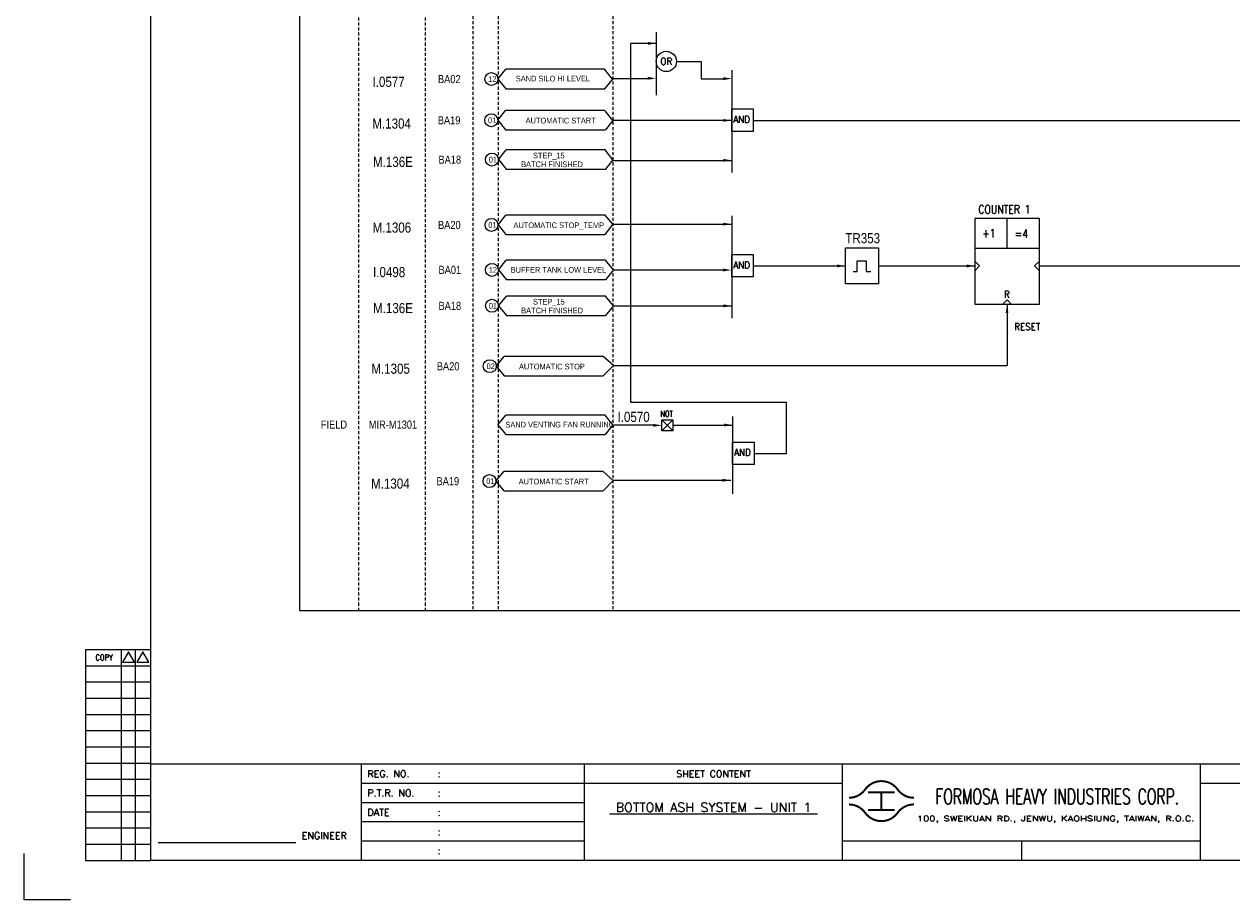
# Model space of a CAD drawing. Extents: x 706 to 1672, y -204 to 478.
# Tile 1 of 4: x 706 to 1304, y -204 to 230. Entities that reach past the tile are written whole.
import ezdxf
from ezdxf.enums import TextEntityAlignment as Align

# ---------------------------------------------------------------- set-up
doc = ezdxf.new("R2010")
doc.units = 0
doc.header["$MEASUREMENT"] = 0
doc.linetypes.add('HIDDEN', pattern=[4, 1.5, -1, 1.5])
doc.layers.get('0').update_dxf_attribs({"linetype": 'CONTINUOUS'})
doc.layers.get('DEFPOINTS').update_dxf_attribs({"linetype": 'CONTINUOUS'})
for name, color, linetype in [('CON', 4, 'CONTINUOUS'), ('DCS', 7, 'CONTINUOUS'), ('DIM', 3, 'CONTINUOUS'), ('HID', 2, 'HIDDEN'), ('TEXT', 7, 'CONTINUOUS'), ('圖框CON', 4, 'CONTINUOUS'), ('圖框DIM', 3, 'CONTINUOUS'), ('框線', 6, 'CONTINUOUS')]:
    doc.layers.add(name, color=color, linetype=linetype)
doc.styles.add('E4', font='simplex.shx', dxfattribs={"height": 4})
doc.styles.add('ROMANS', font='romans', dxfattribs={"width": 0.8})
doc.styles.add('style3', font='ARIALN.TTF')

# ---------------------------------------------------------------- blocks, each defined once
blk = doc.blocks.new('LEADER')
at = {"layer": 'CON'}
blk.add_solid([(0.85, -0.57), (0.85, -1.57), (3.85, -1.07)], dxfattribs=at)
blk = doc.blocks.new('Sht_Cont_T3')
at = {"layer": 'TEXT', "color": 3, "linetype": 'Continuous', "style": 'E4'}
for tag, p in [('$SHT_CONT_L1$', (55.63, 24.91)), ('$SHT_CONT_L2$', (55.63, 16.61)), ('$SHT_CONT_L3$', (55.63, 8.3))]:
    blk.add_attdef(tag, text='', height=4, dxfattribs=at).set_placement(p, align=Align.MIDDLE)
blk = doc.blocks.new('1')
at = {"ltscale": 500, "const_width": 0.99}
blk.add_lwpolyline([(1686.83, 57.65, -0.241531), (1678.79, 61.78, 0.512989), (1662.7, 61.78, -0.241531), (1654.66, 57.65, -0.241531)], format="xyb", dxfattribs=at)
for points in [[(1664.14, 60.4), (1677.35, 60.4)], [(1670.74, 60.4), (1670.74, 51.6)], [(1664.14, 51.6), (1677.35, 51.6)]]:
    blk.add_lwpolyline(points, dxfattribs=at)
at = {"const_width": 0.99}
blk.add_lwpolyline([(1686.83, 54.35, 0.241531), (1678.79, 50.22, -0.512989), (1662.7, 50.22, 0.241531), (1654.66, 54.35, 0.241531)], format="xyb", dxfattribs=at)
at = {"layer": 'CON'}
for points in [[(1523.67, 26.6), (1523.67, 74.29)], [(1651.45, 26.6), (1651.45, 74.29)]]:
    blk.add_lwpolyline(points, dxfattribs=at)
at = {"layer": 'CON', "ltscale": 500}
for points in [[(1523.67, 64.75), (1413.11, 64.75)], [(1651.45, 64.75), (1523.67, 64.75)], [(1523.67, 55.22), (1413.11, 55.22)], [(1523.67, 45.69), (1413.11, 45.69)], [(1523.67, 36.15), (1413.11, 36.15)]]:
    blk.add_lwpolyline(points, dxfattribs=at)
at = {"layer": 'DEFPOINTS'}
blk.add_lwpolyline([(1268.99, 7.08), (1246.02, 7.08), (1246.02, 30.05)], dxfattribs=at)
at = {"layer": 'DIM'}
for p, q in [((1276.46, 131.12), (1276.46, 26.6)), ((1276.46, 131.12), (1308.62, 131.12)), ((1294.26, 26.6), (1294.26, 131.12)), ((1301.15, 26.6), (1301.15, 131.12)), ((1276.46, 123.08), (1308.62, 123.08)), ((1276.46, 115.04), (1308.62, 115.04)), ((1276.46, 107), (1308.62, 107)), ((1276.46, 98.96), (1308.62, 98.96)), ((1276.46, 90.92), (1308.62, 90.92)), ((1276.46, 82.88), (1308.62, 82.88)), ((1276.46, 74.84), (1308.62, 74.84)), ((1276.46, 66.8), (1308.62, 66.8)), ((1276.46, 58.76), (1308.62, 58.76)), ((1276.46, 50.72), (1308.62, 50.72)), ((1276.46, 42.68), (1308.62, 42.68)), ((1276.46, 34.64), (1308.62, 34.64)), ((1276.46, 26.6), (1308.62, 26.6))]:
    blk.add_line(p, q, dxfattribs=at)
for points in [[(1297.7, 129.98), (1294.72, 124.81), (1300.69, 124.81)], [(1304.83, 129.98), (1301.84, 124.81), (1307.81, 124.81)]]:
    blk.add_lwpolyline(points, close=True, dxfattribs=at)
at = {"layer": '圖框CON'}
blk.add_line((1740.17, 36.15), (1740.17, 26.6), dxfattribs=at)
for points in [[(1413.11, 26.6), (1413.11, 74.29)], [(1828.89, 26.6), (1828.89, 74.29)], [(2048.1, 64.75), (1828.89, 64.75)], [(1828.89, 36.15), (1802.67, 36.15), (1651.45, 36.15)]]:
    blk.add_lwpolyline(points, dxfattribs=at)
at = {"layer": '圖框DIM'}
blk.add_line((1312.36, 35.55), (1380.65, 35.55), dxfattribs=at)
at = {"layer": '框線'}
for p, q in [((1308.62, 669.81), (1308.62, 26.6)), ((2181.53, 74.29), (1308.62, 74.29)), ((2181.53, 26.6), (1308.62, 26.6))]:
    blk.add_line(p, q, dxfattribs=at)
at = {"color": 90, "ltscale": 500, "style": 'ROMANS', "width": 0.65}
blk.add_text('FORMOSA HEAVY INDUSTRIES CORP.', height=7.7366, dxfattribs=at).set_placement((1757.9, 58.28), align=Align.MIDDLE)
at = {"layer": 'DIM', "style": 'ROMANS', "width": 0.8}
blk.add_text('COPY', height=2.871, dxfattribs=at).set_placement((1285.64, 127.16), align=Align.MIDDLE)
at = {"layer": 'HID', "ltscale": 500, "style": 'ROMANS'}
for s, height, p in [('REG. NO.', 3.446, (1416.1, 69.52)), (':', 3.45, (1450.9, 69.52)), ('P.T.R. NO.', 3.446, (1416.1, 59.99)), (':', 3.45, (1450.9, 59.99)), ('DATE', 3.446, (1416.1, 50.45)), (':', 3.45, (1450.9, 50.45)), (':', 3.45, (1450.9, 40.92)), (':', 3.45, (1450.9, 31.39))]:
    blk.add_text(s, height=height, dxfattribs=at).set_placement(p, align=Align.MIDDLE_LEFT)
blk.add_text('SHEET CONTENT', height=3.4457, dxfattribs=at).set_placement((1587.56, 69.52), align=Align.MIDDLE)
at = {"layer": 'HID', "style": 'ROMANS', "width": 1.216198}
blk.add_text('100, SWEIKUAN RD., JENWU, KAOHSIUNG, TAIWAN, R.O.C.', height=2.5897, dxfattribs=at).set_placement((1688.31, 46.06), (1825.84, 46.06), align=Align.FIT)
at = {"layer": 'HID', "style": 'ROMANS'}
blk.add_text('ENGINEER', height=3.446, dxfattribs=at).set_placement((1394.71, 37.18), align=Align.CENTER)

msp = doc.modelspace()

# ---------------------------------------------------------------- linework, layer by layer
at = {"layer": 'CON', "color": 6}
for p, q in [((1019.31, 225.71), (1019.31, 194.52)), ((940.86, 202.57), (944.76, 207.38)), ((993.89, 207.38), (944.76, 207.38)), ((997.61, 202.57), (993.71, 207.38)), ((1056.68, 206.9), (1056.68, 156.2)), ((940.86, 202.57), (944.76, 197.75)), ((944.76, 197.75), (993.89, 197.75)), ((997.61, 202.57), (993.71, 197.75)), ((940.76, 182.14), (944.65, 186.95)), ((993.79, 186.95), (944.65, 186.95)), ((997.82, 181.98), (993.92, 186.79)), ((1067.54, 187.54), (1056.68, 187.54)), ((1056.68, 176.58), (1056.68, 187.54)), ((1067.54, 176.58), (1067.54, 187.54)), ((940.76, 182.14), (944.65, 177.32)), ((997.82, 181.98), (993.92, 177.16)), ((944.65, 177.32), (993.79, 177.32)), ((1067.54, 176.58), (1056.68, 176.58)), ((941.1, 162.65), (945, 167.46)), ((941.1, 162.65), (945, 157.83)), ((994.14, 167.46), (945, 167.46)), ((997.82, 162.52), (993.92, 167.46)), ((997.82, 162.52), (993.92, 157.7)), ((945, 157.83), (994.14, 157.83)), ((940.89, 130.28), (944.78, 135.09)), ((993.92, 135.09), (944.78, 135.09)), ((997.71, 130.59), (993.92, 135.09)), ((1056.68, 134.8), (1056.68, 84.1)), ((1177.26, 133.64), (1208.93, 133.64)), ((1177.26, 90.81), (1177.26, 133.64)), ((1193.1, 118.66), (1193.1, 133.64)), ((1208.93, 133.64), (1208.93, 90.81)), ((940.89, 130.28), (944.78, 125.46)), ((997.71, 130.59), (993.81, 125.46)), ((944.78, 125.46), (993.92, 125.46)), ((1056.68, 104.47), (1056.68, 115.43)), ((1067.54, 115.43), (1056.68, 115.43)), ((1067.54, 104.47), (1067.54, 115.43)), ((1177.26, 118.66), (1208.93, 118.66)), ((941.09, 107.98), (944.99, 112.8)), ((941.09, 107.98), (944.99, 103.16)), ((994.13, 112.8), (944.99, 112.8)), ((998.04, 107.93), (994.14, 112.75)), ((998.04, 107.93), (994.14, 103.12)), ((1177.26, 112.21), (1179.52, 109.95)), ((1179.52, 109.95), (1177.26, 107.69)), ((1208.93, 112.21), (1206.67, 109.95)), ((1206.67, 109.95), (1208.93, 107.69)), ((944.99, 103.16), (994.13, 103.16)), ((1067.54, 104.47), (1056.68, 104.47)), ((941.12, 90.2), (945.02, 95.02)), ((941.12, 90.2), (945.02, 85.39)), ((994.16, 95.02), (945.02, 95.02)), ((998.07, 90.16), (994.17, 94.97)), ((998.07, 90.16), (994.17, 85.34)), ((1208.93, 90.81), (1177.26, 90.81)), ((1190.83, 90.81), (1193.1, 93.07)), ((1193.1, 93.07), (1195.36, 90.81)), ((945.02, 85.39), (994.16, 85.39)), ((940.03, 60.27), (943.93, 65.08)), ((940.03, 60.27), (943.93, 55.45)), ((993.06, 65.08), (943.93, 65.08)), ((998.07, 60.55), (993.06, 65.08)), ((998.07, 60.55), (993.06, 55.45)), ((943.93, 55.45), (993.06, 55.45)), ((940.88, 31.16), (944.78, 35.97)), ((993.92, 35.97), (944.78, 35.97)), ((997.82, 31.16), (993.92, 35.97)), ((940.88, 31.16), (944.78, 26.34)), ((997.82, 31.16), (993.92, 26.34)), ((1022.07, 28.2), (1022.07, 33.66)), ((1022.07, 33.66), (1027.53, 28.2)), ((1027.53, 33.66), (1022.07, 28.2)), ((1022.07, 33.66), (1027.53, 33.66)), ((1027.53, 33.66), (1027.53, 28.2)), ((1057.08, 35.26), (1057.08, -2.98)), ((944.78, 26.34), (993.92, 26.34)), ((1027.53, 28.2), (1022.07, 28.2)), ((1057.08, 11.56), (1057.08, 22.52)), ((1067.94, 22.52), (1057.08, 22.52)), ((1067.94, 11.56), (1067.94, 22.52)), ((939.89, 3.33), (943.79, 8.15)), ((992.93, 8.15), (943.79, 8.15)), ((997.94, 3.61), (992.93, 8.15)), ((1067.94, 11.56), (1057.08, 11.56)), ((939.89, 3.33), (943.79, -1.49)), ((997.94, 3.61), (992.93, -1.49)), ((943.79, -1.49), (992.93, -1.49))]:
    msp.add_line(p, q, dxfattribs=at)
at = {"layer": 'CON'}
for p, q in [((1006.77, 42.22), (1006.77, 220.29)), ((1006.77, 220.29), (1019.31, 220.29)), ((1029.31, 211.27), (1041.56, 211.27)), ((1041.56, 211.27), (1041.56, 202.67)), ((998.07, 202.76), (1017.13, 202.76)), ((1041.56, 202.67), (1052.48, 202.67)), ((1056.68, 182.06), (998.07, 182.06)), ((1067.54, 182.06), (1318.15, 182.06)), ((998.07, 162.26), (1056.68, 162.26)), ((998.07, 130.65), (1056.68, 130.65)), ((998.04, 107.93), (1053.26, 107.93)), ((1067.54, 109.95), (1113.08, 109.95)), ((1118.87, 107.2), (1118.87, 112.39)), ((1118.87, 112.39), (1123.29, 112.39)), ((1123.29, 112.39), (1123.29, 107.2)), ((1129.35, 109.95), (1177.26, 109.95)), ((1208.93, 109.95), (1443.27, 109.95)), ((1116.88, 107.2), (1118.87, 107.2)), ((1123.29, 107.2), (1125.6, 107.2)), ((998.07, 90.16), (1056.68, 90.16)), ((1193.1, 90.81), (1193.1, 60.55)), ((998.07, 60.55), (1193.1, 60.55)), ((1083.88, 42.22), (1006.77, 42.22)), ((1083.88, 17.04), (1083.88, 42.22)), ((997.82, 31.16), (1017.87, 31.16)), ((1027.77, 31.11), (1057.08, 31.11)), ((1067.94, 17.04), (1083.88, 17.04)), ((997.66, 3.74), (1056.28, 3.74))]:
    msp.add_line(p, q, dxfattribs=at)
msp.add_lwpolyline([(842.77, 438.78), (1556.77, 438.78), (1556.77, -61.02), (842.77, -61.02)], close=True, dxfattribs=at)
at = {"layer": 'CON', "color": 6}
msp.add_lwpolyline([(1113.08, 118.84), (1129.35, 118.84), (1129.35, 101.06), (1113.08, 101.06)], close=True, dxfattribs=at)
msp.add_circle((1024.27, 211.27), 5.04, dxfattribs=at)
at = {"layer": 'CON'}
for centre in [(937.64, 202.57), (937.54, 182.14), (937.89, 162.65), (937.67, 130.28), (937.88, 107.98), (937.91, 90.2), (936.81, 60.27), (936.68, 3.33)]:
    msp.add_circle(centre, 3.21, dxfattribs=at)
at = {"layer": 'HID'}
for p, q in [((871.82, 438.08), (871.82, -61.02)), ((904.74, 438.08), (904.74, -61.02)), ((928.46, 438.78), (928.46, -61.04)), ((940.89, 438.78), (940.89, -61.04)), ((997.82, 438.78), (997.82, -61.02))]:
    msp.add_line(p, q, dxfattribs=at)

# ---------------------------------------------------------------- block references
msp.add_blockref('1', (-539.91, -211.27))
at = {"layer": 'CON', "xscale": 1.4, "yscale": 1.4, "zscale": 1.4}
for p in [(1013.96, 221.73), (1013.79, 204.43), (1051.29, 204.25), (1051.29, 183.55), (1051.29, 163.75), (1051.29, 132.14), (1051.16, 109.41), (1107.69, 111.44), (1171.87, 111.44), (1051.29, 91.65), (1016.68, 32.42), (1051.69, 32.6), (1050.88, 5.23)]:
    msp.add_blockref('LEADER', p, dxfattribs=at)
at = {"layer": 'CON', "xscale": 1.4, "yscale": 1.4, "zscale": 1.4, "rotation": 90}
msp.add_blockref('LEADER', (1191.6, 85.42), dxfattribs=at)
at = {"layer": 'TEXT', "color": 0}
ref = msp.add_blockref('Sht_Cont_T3', (983.76, -184.67), dxfattribs=dict(at, xscale=1.148576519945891, yscale=1.148576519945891, zscale=1.148576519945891))
ref.add_attrib('$SHT_CONT_L1$', '%%U BOTTOM ASH SYSTEM - UNIT 1 ', dxfattribs={"color": 3, "linetype": 'Continuous', "height": 4.5943, "style": 'E4'}).set_placement((1047.66, -156.06), align=Align.TOP_CENTER)

# ---------------------------------------------------------------- texts
at = {"layer": 'CON', "style": 'ROMANS', "width": 0.9}
msp.add_text('OR', height=3.5, dxfattribs=at).set_placement((1024.27, 211.27), align=Align.MIDDLE)
at = {"layer": 'CON', "style": 'style3'}
for s, p in [('BA02', (911.15, 202.52)), ('BA19', (911.05, 182.09)), ('BA18', (911.39, 162.6)), ('BA20', (911.18, 130.23)), ('BA01', (911.41, 108)), ('BA18', (911.41, 90.15)), ('BA20', (910.57, 60.22)), ('FIELD', (853.12, 31.31)), ('MIR-M1301', (876.88, 31.31)), ('BA19', (910.43, 3.28))]:
    msp.add_text(s, height=4, dxfattribs=at).set_placement(p, align=Align.MIDDLE_LEFT)
for s, p in [('12', (936.06, 200.29)), ('SAND SILO HI LEVEL', (949.72, 200.53)), ('01', (935.96, 179.86)), ('AUTOMATIC START', (954.58, 179.71)), ('01', (936.31, 160.37)), ('BATCH FINISHED', (952.35, 158.06)), ('STEP_15', (958.21, 162.41)), ('01', (936.09, 127.99)), ('AUTOMATIC STOP_TEMP', (948.55, 127.85)), ('12', (936.3, 105.7)), ('BUFFER TANK LOW LEVEL', (947.17, 105.75)), ('01', (936.33, 87.92)), ('STEP_15', (958.24, 89.97)), ('BATCH FINISHED', (952.37, 85.61)), ('02', (935.23, 57.99)), ('AUTOMATIC STOP', (951.27, 57.82)), ('SAND VENTING FAN RUNNING', (944.56, 29.06)), ('01', (935.1, 1.05)), ('AUTOMATIC START', (951.14, 0.88))]:
    msp.add_text(s, height=2.8, dxfattribs=at).set_placement(p, align=Align.BOTTOM_LEFT)
at = {"layer": 'CON', "style": 'ROMANS'}
for s, height, width, p in [('AND', 3.5, 0.9, (1057.47, 179.74)), ('COUNTER 1', 4.2, 0.8, (1178.88, 134.62)), ('+1', 4.2, 0.8, (1180.78, 122.72)), ('=4', 4.2, 0.8, (1196.93, 122.59)), ('AND', 3.5, 0.9, (1057.47, 107.63)), ('R', 3.5, 0.9, (1191.58, 93.04)), ('RESET', 3.5, 0.9, (1196.69, 77.05)), ('NOT', 3.024, 0.8, (1021.3, 34.25)), ('AND', 3.5, 0.9, (1057.87, 14.72))]:
    msp.add_text(s, height=height, dxfattribs=dict(at, width=width)).set_placement(p, align=Align.BOTTOM_LEFT)
at = {"layer": 'DCS', "linetype": 'ByBlock', "style": 'style3'}
for s, p in [('I.0577', (878.72, 198.68)), ('M.1304', (878.62, 178)), ('M.136E', (878.97, 159.03)), ('M.1306', (878.75, 126.46)), ('TR353', (1112.99, 121.19)), ('I.0498', (878.99, 104.39)), ('M.136E', (878.99, 86.54)), ('M.1305', (878.14, 56.52)), ('I.0570', (1000.11, 32.66)), ('M.1304', (878.01, -0.41))]:
    msp.add_text(s, height=5, dxfattribs=at).set_placement(p)

doc.saveas('drawing.dxf')
